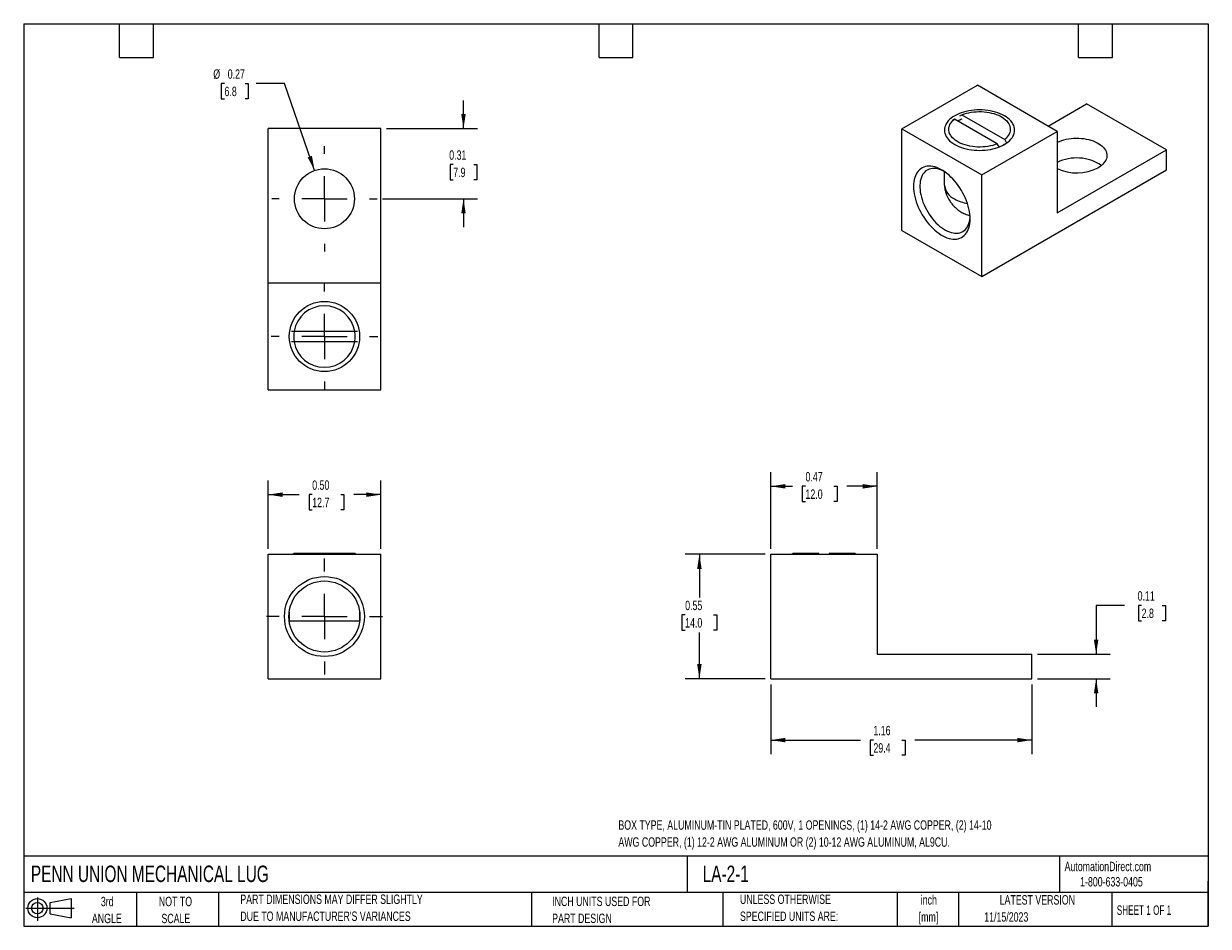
# Model space of a CAD drawing. Header units: inches. Extents: x 0.12 to 5.38, y 0.12 to 4.12.
import ezdxf

# ---------------------------------------------------------------- set-up
doc = ezdxf.new("R2010")
doc.units = ezdxf.units.IN
doc.header["$LTSCALE"] = 0.5
doc.header["$MEASUREMENT"] = 0
doc.linetypes.add('CENTERX2', pattern=[0.8, 0.5, -0.1, 0.1, -0.1])
doc.layers.add('CENTER', color=40, linetype='CENTERX2')
doc.layers.add('SLD-DEFPOINTS', color=7, linetype='Continuous')
doc.layers.add('DIMENSIONS', color=140, linetype='Continuous', lineweight=25)
doc.layers.add('TEXT', color=140, linetype='Continuous', lineweight=25)
doc.styles.add('SLDTEXTSTYLE0', font='TXT', dxfattribs={"width": 0.7})
doc.styles.add('SLDTEXTSTYLE1', font='TXT', dxfattribs={"width": 0.65})
doc.dimstyles.new('SLDDIMSTYLE0', dxfattribs={"dimtxt": 0.04248, "dimasz": 0.065, "dimexe": 0, "dimexo": 0.0625, "dimgap": 0.01062, "dimtad": 0, "dimtih": 1, "dimtoh": 1, "dimrnd": 1e-09, "dimzin": 0, "dimdsep": 46, "dimtxsty": 'SLDTEXTSTYLE0', "dimsah": 1, "dimcen": 0.09, "dimadec": 0, "dimazin": 0, "dimtfac": 1, "dimtofl": 0, "dimtmove": 0, "dimatfit": 3, "dimfxl": 0, "dimfrac": 2, "dimtolj": 1, "dimtzin": 12, "dimarcsym": 0})
doc.dimstyles.new('SLDDIMSTYLE1', dxfattribs={"dimtxt": 0.04248, "dimasz": 0.065, "dimexe": 0, "dimexo": 0.0625, "dimgap": 0.01062, "dimtad": 0, "dimtih": 1, "dimtoh": 1, "dimrnd": 1e-09, "dimdsep": 46, "dimtxsty": 'SLDTEXTSTYLE0', "dimsah": 1, "dimcen": 0.09, "dimadec": 0, "dimazin": 2, "dimtfac": 1, "dimtofl": 0, "dimtmove": 0, "dimatfit": 3, "dimfxl": 0, "dimfrac": 2, "dimtolj": 1, "dimtzin": 12, "dimarcsym": 0})
doc.dimstyles.new('SLDDIMSTYLE2', dxfattribs={"dimtxt": 0.04248, "dimasz": 0.065, "dimexe": 0, "dimexo": 0.0625, "dimgap": 0.01062, "dimtad": 0, "dimtih": 1, "dimtoh": 1, "dimrnd": 1e-09, "dimzin": 12, "dimdsep": 46, "dimtxsty": 'SLDTEXTSTYLE0', "dimsah": 1, "dimcen": 0.09, "dimadec": 0, "dimazin": 3, "dimtfac": 1, "dimtofl": 0, "dimtmove": 0, "dimatfit": 3, "dimfxl": 0, "dimfrac": 2, "dimtolj": 1, "dimtzin": 12, "dimarcsym": 0})
doc.dimstyles.new('SLDDIMSTYLE3', dxfattribs={"dimtxt": 0.04248, "dimasz": 0.065, "dimexe": 0, "dimexo": 0.0625, "dimgap": 0.01062, "dimtad": 0, "dimtih": 1, "dimtoh": 1, "dimrnd": 1e-09, "dimdsep": 46, "dimtxsty": 'SLDTEXTSTYLE0', "dimsah": 1, "dimcen": 0.09, "dimadec": 0, "dimazin": 2, "dimtfac": 1, "dimtmove": 0, "dimatfit": 0, "dimfxl": 0, "dimfrac": 2, "dimtolj": 1, "dimtzin": 12, "dimarcsym": 0})
doc.dimstyles.new('SLDDIMSTYLE4', dxfattribs={"dimtxt": 0.04248, "dimasz": 0.065, "dimexe": 0, "dimexo": 0.0625, "dimgap": 0.01062, "dimtad": 0, "dimtih": 1, "dimtoh": 1, "dimrnd": 1e-09, "dimdsep": 46, "dimtxsty": 'SLDTEXTSTYLE0', "dimsah": 1, "dimcen": 0, "dimadec": 0, "dimazin": 2, "dimtfac": 1, "dimtofl": 0, "dimtmove": 0, "dimatfit": 3, "dimfxl": 0, "dimfrac": 2, "dimtolj": 1, "dimtzin": 12, "dimarcsym": 0})

# ---------------------------------------------------------------- blocks, each defined once
blk = doc.blocks.new('Block11')
at = {"color": 7, "linetype": 'Continuous', "lineweight": 18}
for p, q in [((0, 0.0567), (0.2141, 0.0567)), ((0.051, 0.1045), (0.051, 0)), ((0.1079, 0.082), (0.2003, 0.0991)), ((0.1079, 0.0314), (0.1079, 0.082)), ((0.2003, 0.0991), (0.2003, 0.0144)), ((0.1079, 0.0314), (0.2003, 0.0144))]:
    blk.add_line(p, q, dxfattribs=at)
for radius in [0.0423, 0.0253]:
    blk.add_circle((0.051, 0.0567), radius, dxfattribs=at)
blk = doc.blocks.new('Block12')
at = {"layer": 'SLD-DEFPOINTS'}
blk.add_blockref('Block11', (0, 0), dxfattribs=at)
blk = doc.blocks.new('_D')
at = {"layer": 'DIMENSIONS'}
for p, q in [((1.2079, 1.7985), (1.2079, 2.1004)), ((1.7079, 1.7985), (1.7079, 2.1004)), ((1.2079, 2.0379), (1.3462, 2.0379)), ((1.4038, 2.0379), (1.3895, 2.0379)), ((1.3895, 2.0379), (1.3895, 1.9704)), ((1.53, 2.0379), (1.5443, 2.0379)), ((1.5443, 2.0379), (1.5443, 1.9704)), ((1.7079, 2.0379), (1.5876, 2.0379)), ((1.3895, 1.9704), (1.4038, 1.9704)), ((1.5443, 1.9704), (1.53, 1.9704))]:
    blk.add_line(p, q, dxfattribs=at)
for points in [[(1.2079, 2.0379), (1.2729, 2.0279), (1.2729, 2.0479)], [(1.7079, 2.0379), (1.6429, 2.0479), (1.6429, 2.0279)]]:
    blk.add_solid(points, dxfattribs=at)
at = {"layer": 'DIMENSIONS', "char_height": 0.04167, "attachment_point": 1, "style": 'SLDTEXTSTYLE0'}
for s, insert in [('0.50', (1.4038, 2.1011)), ('12.7', (1.4038, 2.0241))]:
    blk.add_mtext(s, dxfattribs=dict(at, insert=insert))
blk = doc.blocks.new('SW_CENTERMARKSYMBOL_0')
at = {"layer": 'CENTER', "color": 0}
for p, q in [((0, 0.2), (0, 0.2575)), ((0, 0), (0, 0.1)), ((-0.2, 0), (-0.2575, 0)), ((0, 0), (-0.1, 0)), ((0, 0), (0, -0.1)), ((0, 0), (0.1, 0)), ((0.2, 0), (0.2575, 0)), ((0, -0.2), (0, -0.2575))]:
    blk.add_line(p, q, dxfattribs=at)
blk = doc.blocks.new('_D_1')
at = {"layer": 'DIMENSIONS'}
for p, q in [((3.4107, 1.7735), (3.0571, 1.7735)), ((3.1196, 1.7735), (3.1196, 1.5816)), ((3.0565, 1.5046), (3.0422, 1.5046)), ((3.0422, 1.5046), (3.0422, 1.4371)), ((3.1827, 1.5046), (3.197, 1.5046)), ((3.197, 1.5046), (3.197, 1.4371)), ((3.0422, 1.4371), (3.0565, 1.4371)), ((3.1196, 1.2223), (3.1196, 1.4276)), ((3.197, 1.4371), (3.1827, 1.4371)), ((3.4107, 1.2223), (3.0571, 1.2223))]:
    blk.add_line(p, q, dxfattribs=at)
for points in [[(3.1196, 1.7735), (3.1096, 1.7085), (3.1296, 1.7085)], [(3.1196, 1.2223), (3.1296, 1.2873), (3.1096, 1.2873)]]:
    blk.add_solid(points, dxfattribs=at)
at = {"layer": 'DIMENSIONS', "char_height": 0.04167, "attachment_point": 1, "style": 'SLDTEXTSTYLE0'}
for s, insert in [('0.55', (3.0565, 1.5678)), ('14.0', (3.0565, 1.4908))]:
    blk.add_mtext(s, dxfattribs=dict(at, insert=insert))
blk = doc.blocks.new('_D_2')
at = {"layer": 'DIMENSIONS'}
for p, q in [((3.4357, 1.1973), (3.4357, 0.8877)), ((4.5931, 1.1973), (4.5931, 0.8877)), ((3.4357, 0.9502), (3.8332, 0.9502)), ((3.8908, 0.9502), (3.8765, 0.9502)), ((3.8765, 0.9502), (3.8765, 0.8827)), ((4.017, 0.9502), (4.0313, 0.9502)), ((4.0313, 0.9502), (4.0313, 0.8827)), ((4.5931, 0.9502), (4.0745, 0.9502)), ((3.8765, 0.8827), (3.8908, 0.8827)), ((4.0313, 0.8827), (4.017, 0.8827))]:
    blk.add_line(p, q, dxfattribs=at)
for points in [[(3.4357, 0.9502), (3.5007, 0.9402), (3.5007, 0.9602)], [(4.5931, 0.9502), (4.5281, 0.9602), (4.5281, 0.9402)]]:
    blk.add_solid(points, dxfattribs=at)
at = {"layer": 'DIMENSIONS', "char_height": 0.04167, "attachment_point": 1, "style": 'SLDTEXTSTYLE0'}
for s, insert in [('1.16', (3.8908, 1.0134)), ('29.4', (3.8908, 0.9364))]:
    blk.add_mtext(s, dxfattribs=dict(at, insert=insert))
blk = doc.blocks.new('_D_3')
at = {"layer": 'DIMENSIONS'}
for p, q in [((3.4357, 1.7985), (3.4357, 2.1373)), ((3.9081, 1.7985), (3.9081, 2.1373)), ((3.4357, 2.0748), (3.5322, 2.0748)), ((3.5898, 2.0748), (3.5755, 2.0748)), ((3.5755, 2.0748), (3.5755, 2.0073)), ((3.716, 2.0748), (3.7303, 2.0748)), ((3.7303, 2.0748), (3.7303, 2.0073)), ((3.9081, 2.0748), (3.7736, 2.0748)), ((3.5755, 2.0073), (3.5898, 2.0073)), ((3.7303, 2.0073), (3.716, 2.0073))]:
    blk.add_line(p, q, dxfattribs=at)
for points in [[(3.4357, 2.0748), (3.5007, 2.0648), (3.5007, 2.0848)], [(3.9081, 2.0748), (3.8431, 2.0848), (3.8431, 2.0648)]]:
    blk.add_solid(points, dxfattribs=at)
at = {"layer": 'DIMENSIONS', "char_height": 0.04167, "attachment_point": 1, "style": 'SLDTEXTSTYLE0'}
for s, insert in [('0.47', (3.5898, 2.1381)), ('12.0', (3.5898, 2.061))]:
    blk.add_mtext(s, dxfattribs=dict(at, insert=insert))
blk = doc.blocks.new('_D_4')
at = {"layer": 'DIMENSIONS'}
for p, q in [((5.0029, 1.5468), (4.8779, 1.5468)), ((4.8779, 1.5468), (4.8779, 1.3305)), ((5.0795, 1.5468), (5.0652, 1.5468)), ((5.0652, 1.5468), (5.0652, 1.4793)), ((5.1704, 1.5468), (5.1846, 1.5468)), ((5.1846, 1.5468), (5.1846, 1.4793)), ((5.0652, 1.4793), (5.0795, 1.4793)), ((5.1846, 1.4793), (5.1704, 1.4793)), ((4.6181, 1.3305), (4.9404, 1.3305)), ((4.6181, 1.2223), (4.9404, 1.2223)), ((4.8779, 1.2223), (4.8779, 1.0973))]:
    blk.add_line(p, q, dxfattribs=at)
for points in [[(4.8779, 1.3305), (4.8879, 1.3955), (4.8679, 1.3955)], [(4.8779, 1.2223), (4.8679, 1.1573), (4.8879, 1.1573)]]:
    blk.add_solid(points, dxfattribs=at)
at = {"layer": 'DIMENSIONS', "char_height": 0.04167, "attachment_point": 1, "style": 'SLDTEXTSTYLE0'}
for s, insert in [('0.11', (5.0618, 1.61)), ('2.8', (5.0795, 1.533))]:
    blk.add_mtext(s, dxfattribs=dict(at, insert=insert))
blk = doc.blocks.new('_D_5')
at = {"layer": 'DIMENSIONS'}
for p, q in [((2.0741, 3.66), (2.0741, 3.785)), ((1.7329, 3.66), (2.1366, 3.66)), ((2.0287, 3.5005), (2.0144, 3.5005)), ((2.0144, 3.5005), (2.0144, 3.433)), ((2.1196, 3.5005), (2.1339, 3.5005)), ((2.1339, 3.5005), (2.1339, 3.433)), ((2.0144, 3.433), (2.0287, 3.433)), ((2.1339, 3.433), (2.1196, 3.433)), ((1.7158, 3.349), (2.1366, 3.349)), ((2.0741, 3.349), (2.0741, 3.224))]:
    blk.add_line(p, q, dxfattribs=at)
for points in [[(2.0741, 3.66), (2.0841, 3.725), (2.0641, 3.725)], [(2.0741, 3.349), (2.0641, 3.284), (2.0841, 3.284)]]:
    blk.add_solid(points, dxfattribs=at)
at = {"layer": 'DIMENSIONS', "char_height": 0.04167, "attachment_point": 1, "style": 'SLDTEXTSTYLE0'}
for s, insert in [('0.31', (2.011, 3.5637)), ('7.9', (2.0287, 3.4867))]:
    blk.add_mtext(s, dxfattribs=dict(at, insert=insert))
blk = doc.blocks.new('_D_6')
at = {"layer": 'DIMENSIONS'}
for p, q in [((1.0149, 3.8595), (1.0006, 3.8595)), ((1.0006, 3.8595), (1.0006, 3.792)), ((1.1058, 3.8595), (1.1201, 3.8595)), ((1.1201, 3.8595), (1.1201, 3.792)), ((1.2805, 3.8595), (1.1555, 3.8595)), ((1.4143, 3.4745), (1.2805, 3.8595)), ((1.0006, 3.792), (1.0149, 3.792)), ((1.1201, 3.792), (1.1058, 3.792))]:
    blk.add_line(p, q, dxfattribs=at)
blk.add_solid([(1.4143, 3.4745), (1.4024, 3.5392), (1.3836, 3.5326)], dxfattribs=at)
at = {"layer": 'DIMENSIONS', "char_height": 0.04167, "attachment_point": 1, "style": 'SLDTEXTSTYLE0'}
for s, insert in [('%%c', (0.9652, 3.9227)), ('0.27', (1.0293, 3.9227)), ('6.8', (1.0149, 3.8457))]:
    blk.add_mtext(s, dxfattribs=dict(at, insert=insert))
blk = doc.blocks.new('SW_CENTERMARKSYMBOL_1')
at = {"layer": 'CENTER', "color": 0}
for p, q in [((0, 0.2), (0, 0.236)), ((0, 0), (0, 0.1)), ((-0.2, 0), (-0.236, 0)), ((0, 0), (-0.1, 0)), ((0, 0), (0, -0.1)), ((0, 0), (0.1, 0)), ((0.2, 0), (0.236, 0)), ((0, -0.2), (0, -0.236))]:
    blk.add_line(p, q, dxfattribs=at)
blk = doc.blocks.new('SW_CENTERMARKSYMBOL_2')
at = {"layer": 'CENTER', "color": 0}
for p, q in [((0, 0.2), (0, 0.2329)), ((0, 0), (0, 0.1)), ((-0.2, 0), (-0.2329, 0)), ((0, 0), (-0.1, 0)), ((0, 0), (0, -0.1)), ((0, 0), (0.1, 0)), ((0.2, 0), (0.2329, 0)), ((0, -0.2), (0, -0.2329))]:
    blk.add_line(p, q, dxfattribs=at)

msp = doc.modelspace()

# ---------------------------------------------------------------- linework, layer by layer
for p, q in [((4.0173, 3.659), (4.3514, 3.8519)), ((4.7049, 3.6478), (4.3514, 3.8519)), ((4.6646, 3.6711), (4.8358, 3.7699)), ((5.1893, 3.5658), (4.8358, 3.7699)), ((4.2496, 3.7021), (4.2411, 3.6973)), ((4.4394, 3.5925), (4.2496, 3.7021)), ((4.2743, 3.7165), (4.2828, 3.7213)), ((4.2828, 3.7213), (4.4726, 3.6117)), ((4.4659, 3.7077), (4.4575, 3.7125)), ((1.7079, 3.66), (1.2079, 3.66)), ((1.2079, 2.975), (1.2079, 3.66)), ((1.7079, 2.975), (1.7079, 3.66)), ((4.0173, 3.659), (4.3709, 3.4549)), ((4.0173, 3.209), (4.0173, 3.659)), ((4.3709, 3.4549), (4.7049, 3.6478)), ((4.7049, 3.6478), (4.7049, 3.2861)), ((4.4474, 3.5788), (4.4394, 3.5925)), ((4.4726, 3.6117), (4.4811, 3.5971)), ((4.7049, 3.2861), (5.1893, 3.5658)), ((5.1893, 3.4774), (5.1893, 3.5658)), ((4.2049, 3.4698), (4.2049, 3.4125)), ((4.3709, 3.0049), (5.1893, 3.4774)), ((4.3709, 3.0049), (4.3709, 3.4549)), ((4.2053, 3.4062), (4.2055, 3.4051)), ((4.0173, 3.209), (4.3709, 3.0049)), ((1.2079, 2.5025), (1.2079, 2.975)), ((1.7079, 2.975), (1.2079, 2.975)), ((1.7079, 2.5025), (1.7079, 2.975)), ((1.3117, 2.7622), (1.3237, 2.7622)), ((1.3237, 2.7622), (1.5922, 2.7622)), ((1.5922, 2.7622), (1.6042, 2.7622)), ((1.3237, 2.7152), (1.3117, 2.7152)), ((1.5922, 2.7152), (1.3237, 2.7152)), ((1.6042, 2.7152), (1.5922, 2.7152)), ((1.2079, 2.5025), (1.7079, 2.5025)), ((1.2079, 1.7735), (1.7079, 1.7735)), ((1.2079, 1.2223), (1.2079, 1.7735)), ((1.3237, 1.7777), (1.3194, 1.7735)), ((1.5922, 1.7777), (1.3237, 1.7777)), ((1.5965, 1.7735), (1.5922, 1.7777)), ((1.7079, 1.2223), (1.7079, 1.7735)), ((3.4357, 1.7735), (3.9081, 1.7735)), ((3.4357, 1.2223), (3.4357, 1.7735)), ((3.5356, 1.7777), (3.5313, 1.7735)), ((3.6484, 1.7777), (3.5356, 1.7777)), ((3.6484, 1.7735), (3.6484, 1.7777)), ((3.8081, 1.7777), (3.6954, 1.7777)), ((3.6954, 1.7777), (3.6954, 1.7735)), ((3.8124, 1.7735), (3.8081, 1.7777)), ((3.9081, 1.7735), (3.9081, 1.3305)), ((1.3017, 1.5175), (1.3017, 1.4784)), ((1.3017, 1.4784), (1.3018, 1.4775)), ((1.3017, 1.4784), (1.4579, 1.4784)), ((1.4579, 1.4784), (1.6142, 1.4784)), ((1.6141, 1.4775), (1.6142, 1.4784)), ((1.6142, 1.4784), (1.6142, 1.5175)), ((3.9081, 1.3305), (4.5931, 1.3305)), ((4.5931, 1.2223), (4.5931, 1.3305)), ((1.2079, 1.2223), (1.7079, 1.2223)), ((3.4357, 1.2223), (4.5931, 1.2223))]:
    msp.add_line(p, q)
at = {"flags": 128}
for points in [[(4.251, 3.5899), (4.26, 3.5851), (4.2696, 3.5807), (4.2798, 3.5768), (4.2904, 3.5733), (4.3015, 3.5704), (4.313, 3.5679), (4.3248, 3.566), (4.3368, 3.5646), (4.3489, 3.5638), (4.3611, 3.5635), (4.3733, 3.5638), (4.3855, 3.5646), (4.3975, 3.566), (4.4092, 3.5679), (4.4207, 3.5704), (4.4318, 3.5733), (4.4425, 3.5768), (4.4526, 3.5807), (4.4622, 3.5851), (4.4712, 3.5899), (4.4795, 3.595), (4.4871, 3.6006), (4.4939, 3.6064), (4.4998, 3.6126), (4.505, 3.619), (4.5092, 3.6256), (4.5125, 3.6324), (4.5149, 3.6393), (4.5163, 3.6464), (4.5168, 3.6534), (4.5163, 3.6605), (4.5149, 3.6675), (4.5125, 3.6744), (4.5092, 3.6812), (4.505, 3.6878), (4.4998, 3.6942), (4.4939, 3.7004), (4.4871, 3.7062), (4.4795, 3.7118), (4.4712, 3.717), (4.4622, 3.7217), (4.4526, 3.7261), (4.4425, 3.73), (4.4318, 3.7335), (4.4207, 3.7364), (4.4092, 3.7389), (4.3975, 3.7408), (4.3855, 3.7422), (4.3733, 3.743), (4.3611, 3.7433), (4.3489, 3.743), (4.3368, 3.7422), (4.3248, 3.7408), (4.313, 3.7389), (4.3015, 3.7364), (4.2904, 3.7335), (4.2798, 3.73), (4.2696, 3.7261), (4.26, 3.7217), (4.251, 3.717), (4.2427, 3.7118), (4.2352, 3.7062), (4.2284, 3.7004), (4.2224, 3.6942), (4.2173, 3.6878), (4.2131, 3.6812), (4.2097, 3.6744), (4.2074, 3.6675), (4.2059, 3.6605), (4.2054, 3.6534), (4.2059, 3.6464), (4.2074, 3.6393), (4.2097, 3.6324), (4.2131, 3.6256), (4.2173, 3.619), (4.2224, 3.6126), (4.2284, 3.6064), (4.2352, 3.6006), (4.2427, 3.595), (4.251, 3.5899)], [(4.2828, 3.7213), (4.2926, 3.7249), (4.3028, 3.728), (4.3134, 3.7306), (4.3243, 3.7326), (4.3356, 3.7342), (4.347, 3.7351), (4.3585, 3.7355), (4.37, 3.7354), (4.3815, 3.7347), (4.3928, 3.7334), (4.4039, 3.7316), (4.4147, 3.7292), (4.4251, 3.7263), (4.4351, 3.723), (4.4445, 3.7191), (4.4533, 3.7148), (4.4615, 3.7101), (4.4689, 3.705), (4.4756, 3.6996), (4.4814, 3.6938), (4.4864, 3.6878), (4.4905, 3.6816), (4.4936, 3.6752), (4.4958, 3.6687), (4.4971, 3.662), (4.4973, 3.6554), (4.4966, 3.6487), (4.495, 3.6421), (4.4923, 3.6357), (4.4887, 3.6293), (4.4842, 3.6232), (4.4789, 3.6173), (4.4726, 3.6117)], [(4.4394, 3.5925), (4.4297, 3.5889), (4.4195, 3.5858), (4.4089, 3.5832), (4.3979, 3.5812), (4.3867, 3.5796), (4.3753, 3.5787), (4.3637, 3.5783), (4.3522, 3.5784), (4.3407, 3.5791), (4.3294, 3.5804), (4.3183, 3.5822), (4.3075, 3.5846), (4.2971, 3.5875), (4.2872, 3.5908), (4.2778, 3.5947), (4.2689, 3.599), (4.2608, 3.6037), (4.2533, 3.6088), (4.2467, 3.6142), (4.2408, 3.6199), (4.2359, 3.626), (4.2318, 3.6322), (4.2286, 3.6386), (4.2264, 3.6451), (4.2252, 3.6517), (4.2249, 3.6584), (4.2256, 3.665), (4.2273, 3.6716), (4.2299, 3.6781), (4.2335, 3.6845), (4.238, 3.6906), (4.2434, 3.6965), (4.2496, 3.7021)], [(4.7049, 3.5985), (4.707, 3.5995), (4.7159, 3.6035), (4.7254, 3.607), (4.7353, 3.6101), (4.7457, 3.6126), (4.7564, 3.6147), (4.7674, 3.6162), (4.7785, 3.6171), (4.7898, 3.6175), (4.8011, 3.6174), (4.8123, 3.6167), (4.8234, 3.6155), (4.8342, 3.6137), (4.8448, 3.6114), (4.8549, 3.6086), (4.8647, 3.6053), (4.8739, 3.6015), (4.8825, 3.5973), (4.8905, 3.5927), (4.8978, 3.5878), (4.9043, 3.5824), (4.91, 3.5768), (4.9148, 3.571), (4.9188, 3.5649), (4.9219, 3.5586), (4.924, 3.5522), (4.9252, 3.5457), (4.9255, 3.5392), (4.9248, 3.5327), (4.9231, 3.5263), (4.9205, 3.5199), (4.9169, 3.5138), (4.9125, 3.5078), (4.9072, 3.502), (4.9011, 3.4966), (4.8942, 3.4914), (4.8866, 3.4866)], [(4.3194, 3.2596), (4.319, 3.2704), (4.318, 3.2815), (4.3164, 3.2928), (4.3141, 3.3044), (4.3111, 3.3161), (4.3075, 3.3279), (4.3033, 3.3397), (4.2986, 3.3515), (4.2932, 3.3631), (4.2874, 3.3746), (4.281, 3.3859), (4.2742, 3.3969), (4.267, 3.4075), (4.2593, 3.4178), (4.2514, 3.4275), (4.2431, 3.4368), (4.2345, 3.4455), (4.2258, 3.4536), (4.2168, 3.4611), (4.2078, 3.4678), (4.1987, 3.4739), (4.1895, 3.4792), (4.1804, 3.4837), (4.1713, 3.4873), (4.1624, 3.4902), (4.1536, 3.4922), (4.1451, 3.4934), (4.1368, 3.4937), (4.1288, 3.4931), (4.1212, 3.4917), (4.114, 3.4894), (4.1071, 3.4863), (4.1008, 3.4823), (4.0949, 3.4776), (4.0896, 3.4721), (4.0848, 3.4658), (4.0807, 3.4588), (4.0771, 3.4512), (4.0741, 3.4429), (4.0718, 3.434), (4.0701, 3.4246), (4.0691, 3.4146), (4.0688, 3.4043), (4.0691, 3.3935), (4.0701, 3.3824), (4.0718, 3.3711), (4.0741, 3.3595), (4.0771, 3.3478), (4.0807, 3.336), (4.0848, 3.3242), (4.0896, 3.3124), (4.0949, 3.3008), (4.1008, 3.2893), (4.1071, 3.278), (4.114, 3.267), (4.1212, 3.2564), (4.1288, 3.2461), (4.1368, 3.2364), (4.1451, 3.2271), (4.1536, 3.2184), (4.1624, 3.2103), (4.1713, 3.2028), (4.1804, 3.1961), (4.1895, 3.19), (4.1987, 3.1847), (4.2078, 3.1802), (4.2168, 3.1766), (4.2258, 3.1737), (4.2345, 3.1717), (4.2431, 3.1705), (4.2514, 3.1702), (4.2593, 3.1708), (4.267, 3.1722), (4.2742, 3.1745), (4.281, 3.1776), (4.2874, 3.1815), (4.2932, 3.1863), (4.2986, 3.1918), (4.3033, 3.1981), (4.3075, 3.2051), (4.3111, 3.2127), (4.3141, 3.221), (4.3164, 3.2299), (4.318, 3.2393), (4.319, 3.2493), (4.3194, 3.2596)], [(4.2013, 3.4722), (4.1929, 3.4761), (4.1844, 3.4793), (4.1761, 3.4816), (4.1679, 3.4831), (4.16, 3.4837), (4.1523, 3.4835), (4.145, 3.4824), (4.1381, 3.4804), (4.1316, 3.4776), (4.1255, 3.474), (4.12, 3.4696), (4.115, 3.4644), (4.1105, 3.4584), (4.1066, 3.4517), (4.1034, 3.4444), (4.1007, 3.4364), (4.0987, 3.4278), (4.0974, 3.4188), (4.0967, 3.4092), (4.0967, 3.3992), (4.0974, 3.3889), (4.0987, 3.3783), (4.1007, 3.3674), (4.1034, 3.3564), (4.1066, 3.3453), (4.1105, 3.3341), (4.115, 3.323), (4.12, 3.312), (4.1255, 3.3012), (4.1316, 3.2906), (4.1381, 3.2803), (4.145, 3.2703), (4.1523, 3.2608), (4.16, 3.2517), (4.1679, 3.2432), (4.1761, 3.2352), (4.1844, 3.2279), (4.1929, 3.2213), (4.2015, 3.2153), (4.2102, 3.2102), (4.2188, 3.2058), (4.2273, 3.2022), (4.2358, 3.1994), (4.2441, 3.1975), (4.2521, 3.1964), (4.2599, 3.1963), (4.2674, 3.1969), (4.2745, 3.1984), (4.2812, 3.2008), (4.2875, 3.204), (4.2933, 3.2081), (4.2986, 3.2129), (4.3033, 3.2185), (4.3075, 3.2248), (4.3111, 3.2318), (4.314, 3.2395), (4.3164, 3.2478), (4.318, 3.2566), (4.319, 3.2659), (4.3192, 3.268)]]:
    msp.add_lwpolyline(points, dxfattribs=at)
for centre, radius in [((1.4579, 3.349), 0.1329), ((1.4579, 2.7387), 0.1557), ((1.4579, 1.4979), 0.1772), ((1.4579, 1.4979), 0.1575)]:
    msp.add_circle(centre, radius)
for centre, radius, start, end in [((4.3371, 3.567), 0.1451, 111.8949, 119.6795), ((4.4055, 3.6738), 0.1055, 303.5202, 309.3725), ((4.7914, 3.3328), 0.1973, 56.1724, 116.0013), ((4.7923, 3.6688), 0.2052, 244.7898, 297.3483), ((4.2833, 3.4204), 0.0788, 185.7801, 245.54), ((4.3459, 3.5198), 0.1959, 240.8831, 258.6986), ((1.4579, 2.7387), 0.1363, 9.9319, 170.0681), ((1.4579, 2.7387), 0.136, 170.0497, 189.7716), ((1.4579, 2.7387), 0.136, 350.0497, 0), ((1.4579, 2.7387), 0.136, 0, 9.7789), ((1.4579, 2.7387), 0.1363, 189.9319, 350.0681)]:
    msp.add_arc(centre, radius, start, end)
for points, knots in [([(4.2056, 3.4041), (4.2057, 3.4029), (4.2063, 3.3982), (4.2079, 3.3902), (4.2105, 3.3802), (4.2135, 3.3712), (4.2165, 3.3637), (4.2202, 3.3555), (4.2232, 3.35), (4.2252, 3.3465)], [0, 0, 0, 0, 0.0564235, 0.2310925, 0.4021612, 0.5637362, 0.6927844, 0.8018724, 1, 1, 1, 1]), ([(4.2252, 3.3465), (4.2272, 3.3431), (4.2301, 3.3384), (4.2348, 3.3317), (4.2391, 3.3261), (4.2446, 3.3196), (4.2509, 3.3131), (4.2579, 3.3066), (4.2655, 3.3003), (4.2738, 3.2944), (4.2827, 3.2888), (4.2921, 3.2838), (4.302, 3.2794), (4.3109, 3.2761), (4.3164, 3.2746), (4.3185, 3.274)], [0, 0, 0, 0, 0.097201, 0.136996, 0.203258, 0.272611, 0.347541, 0.426341, 0.508274, 0.59272, 0.679193, 0.767305, 0.856742, 0.947249, 1, 1, 1, 1])]:
    msp.add_open_spline(points, degree=3, knots=knots)
at = {"layer": 'TEXT'}
for p, q in [((0.125, 4.125), (5.375, 4.125)), ((0.125, 4.125), (0.125, 0.125)), ((0.55, 3.975), (0.55, 4.125)), ((0.7, 3.975), (0.7, 4.125)), ((2.675, 3.975), (2.675, 4.125)), ((2.825, 3.975), (2.825, 4.125)), ((4.8, 3.975), (4.8, 4.125)), ((4.95, 3.975), (4.95, 4.125)), ((5.375, 4.125), (5.375, 0.125)), ((0.55, 3.975), (0.7, 3.975)), ((2.675, 3.975), (2.825, 3.975)), ((4.8, 3.975), (4.95, 3.975)), ((5.375, 0.4356), (0.125, 0.4356)), ((3.0661, 0.4356), (3.0661, 0.275)), ((4.7161, 0.4356), (4.7161, 0.275)), ((5.375, 0.125), (5.375, 0.325)), ((5.375, 0.275), (0.125, 0.275)), ((0.625, 0.275), (0.625, 0.125)), ((0.9884, 0.275), (0.9884, 0.125)), ((2.3749, 0.275), (2.3749, 0.125)), ((3.224, 0.275), (3.224, 0.125)), ((3.9965, 0.275), (3.9965, 0.125)), ((4.268, 0.275), (4.268, 0.125)), ((4.9478, 0.275), (4.9478, 0.125)), ((0.125, 0.125), (5.375, 0.125))]:
    msp.add_line(p, q, dxfattribs=at)

# ---------------------------------------------------------------- block references
at = {"layer": 'CENTER'}
for name, p in [('SW_CENTERMARKSYMBOL_2', (1.4579, 3.349)), ('SW_CENTERMARKSYMBOL_1', (1.4579, 2.7387)), ('SW_CENTERMARKSYMBOL_0', (1.4579, 1.4979))]:
    msp.add_blockref(name, p, dxfattribs=at)
at = {"layer": 'SLD-DEFPOINTS'}
msp.add_blockref('Block12', (0.1346, 0.1487), dxfattribs=at)

# ---------------------------------------------------------------- texts
at = {"layer": 'TEXT'}
for s, insert, char_height, attachment_point, style in [('BOX TYPE, ALUMINUM-TIN PLATED, 600V, 1 OPENINGS, (1) 14-2 AWG COPPER, (2) 14-10', (2.7606, 0.5946), 0.041667, 1, 'SLDTEXTSTYLE0'), ('AWG COPPER, (1) 12-2 AWG ALUMINUM OR (2) 10-12 AWG ALUMINUM, AL9CU.', (2.7606, 0.5193), 0.041667, 1, 'SLDTEXTSTYLE0'), ('PENN UNION MECHANICAL LUG', (0.1568, 0.3941), 0.072917, 1, 'SLDTEXTSTYLE0'), ('LA-2-1', (3.134, 0.3941), 0.07292, 1, 'SLDTEXTSTYLE0'), ('AutomationDirect.com', (4.7381, 0.411), 0.041667, 1, 'SLDTEXTSTYLE0'), ('1-800-633-0405', (4.8069, 0.3432), 0.041667, 1, 'SLDTEXTSTYLE0'), ('PART DIMENSIONS MAY DIFFER SLIGHTLY', (1.085, 0.2658), 0.041667, 1, 'SLDTEXTSTYLE0'), ('UNLESS OTHERWISE', (3.2994, 0.2658), 0.041667, 1, 'SLDTEXTSTYLE0'), ('inch', (4.1363, 0.2628), 0.04167, 2, 'SLDTEXTSTYLE0'), ('LATEST VERSION', (4.6172, 0.2631), 0.041667, 2, 'SLDTEXTSTYLE0'), ('3rd', (0.4953, 0.2558), 0.04167, 2, 'SLDTEXTSTYLE0'), ('NOT TO', (0.7976, 0.2558), 0.04167, 2, 'SLDTEXTSTYLE0'), ('INCH UNITS USED FOR', (2.4671, 0.2564), 0.041667, 1, 'SLDTEXTSTYLE0'), ('SHEET 1 OF 1', (4.9693, 0.2175), 0.041667, 1, 'SLDTEXTSTYLE1'), ('ANGLE', (0.4934, 0.1806), 0.04167, 2, 'SLDTEXTSTYLE0'), ('SCALE', (0.7994, 0.1806), 0.04167, 2, 'SLDTEXTSTYLE0'), ("DUE TO MANUFACTURER'S VARIANCES", (1.085, 0.1905), 0.041667, 1, 'SLDTEXTSTYLE0'), ('PART DESIGN', (2.4671, 0.1812), 0.041667, 1, 'SLDTEXTSTYLE0'), ('SPECIFIED UNITS ARE:', (3.2994, 0.1905), 0.041667, 1, 'SLDTEXTSTYLE0'), ('[mm]', (4.1349, 0.1876), 0.04167, 2, 'SLDTEXTSTYLE0'), ('11/15/2023', (4.3821, 0.1873), 0.04167, 1, 'SLDTEXTSTYLE0')]:
    msp.add_mtext(s, dxfattribs=dict(at, insert=insert, char_height=char_height, attachment_point=attachment_point, style=style))

# ---------------------------------------------------------------- dimensions: what is measured, and where the dimension line sits
at = {"layer": 'DIMENSIONS'}
dim = msp.add_diameter_dim_2p(p1=(1.5016, 3.2235), p2=(1.4143, 3.4745), dimstyle='SLDDIMSTYLE4', dxfattribs=at)
dim.commit()
dim.dimension.update_dxf_attribs({"geometry": '_D_6', "text_midpoint": (1.0604, 3.8595), "dimtype": 163})
for base, p1, p2, dimstyle, picture, middle in [((2.0741, 3.66), (1.6908, 3.349), (1.7079, 3.66), 'SLDDIMSTYLE3', '_D_5', (2.0741, 3.5005)), ((3.1196, 1.7735), (3.4357, 1.2223), (3.4357, 1.7735), 'SLDDIMSTYLE1', '_D_1', (3.1196, 1.5046)), ((4.8779, 1.3305), (4.5931, 1.2223), (4.5931, 1.3305), 'SLDDIMSTYLE3', '_D_4', (4.8779, 1.5468))]:
    dim = msp.add_linear_dim(base=base, p1=p1, p2=p2, angle=90, dimstyle=dimstyle, dxfattribs=at)
    dim.commit()
    dim.dimension.update_dxf_attribs({"geometry": picture, "text_midpoint": middle, "dimtype": 160})
for base, p1, p2, dimstyle, picture, middle in [((1.7079, 2.0379), (1.2079, 1.7735), (1.7079, 1.7735), 'SLDDIMSTYLE0', '_D', (1.4669, 2.0379)), ((3.9081, 2.0748), (3.4357, 1.7735), (3.9081, 1.7735), 'SLDDIMSTYLE1', '_D_3', (3.6529, 2.0748)), ((4.5931, 0.9502), (3.4357, 1.2223), (4.5931, 1.2223), 'SLDDIMSTYLE2', '_D_2', (3.9539, 0.9502))]:
    dim = msp.add_linear_dim(base=base, p1=p1, p2=p2, dimstyle=dimstyle, dxfattribs=at)
    dim.commit()
    dim.dimension.update_dxf_attribs({"geometry": picture, "text_midpoint": middle, "dimtype": 160})

doc.saveas('drawing.dxf')
